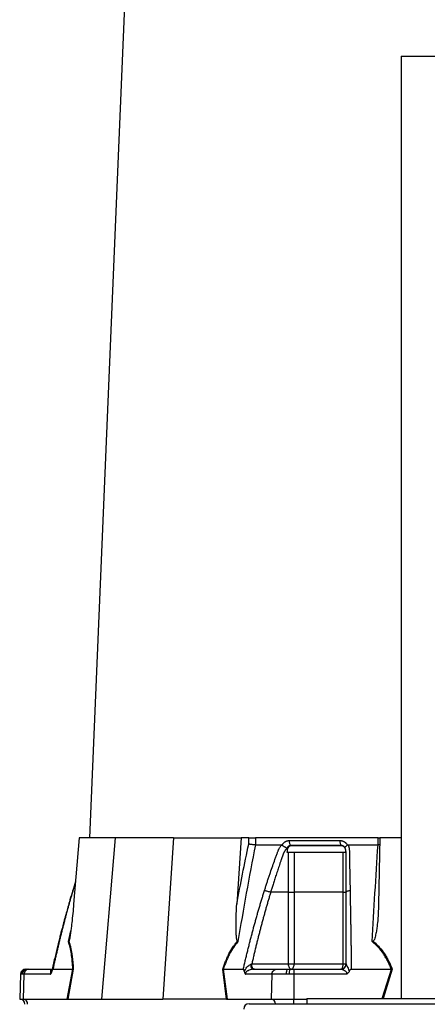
# Model space of a CAD drawing. Header units: millimetres. Extents: x 2249 to 3569, y 988 to 5170.
# Tile 7 of 11: x 2249 to 2715, y 2082 to 3206. Entities that reach past the tile are written whole.
import ezdxf

# ---------------------------------------------------------------- set-up
doc = ezdxf.new("R2010")
doc.units = ezdxf.units.MM
doc.header["$LTSCALE"] = 2

msp = doc.modelspace()

# ---------------------------------------------------------------- linework, layer by layer
at = {"color": 7, "linetype": 'Continuous', "lineweight": 25}
for p, q in [((2400.9, 3978.6), (2329, 2271.9)), ((2684.8, 3164.2), (2684.8, 2088.5)), ((2684.8, 3164.2), (2805.4, 3164.2)), ((2317.4, 2271.9), (2311, 2196.3)), ((2358.4, 2271.9), (2317.4, 2271.9)), ((2358.4, 2271.9), (2342.8, 2087.9)), ((2425, 2271.9), (2358.4, 2271.9)), ((2425, 2271.9), (2412.7, 2087.9)), ((2425, 2271.9), (2502.2, 2271.9)), ((2502.2, 2271.9), (2497.2, 2196.3)), ((2511, 2271.9), (2502.2, 2271.9)), ((2510.8, 2264.8), (2511, 2271.9)), ((2518.6, 2271.9), (2518.4, 2263.9)), ((2658.4, 2271.9), (2518.6, 2271.9)), ((2658.4, 2263.9), (2658.4, 2271.9)), ((2658.4, 2271.9), (2659.9, 2271.9)), ((2660.2, 2271.9), (2658.9, 2196.3)), ((2684.8, 2271.9), (2660.2, 2271.9)), ((2548.9, 2263.6), (2549, 2263.9)), ((2623.2, 2263.9), (2623.3, 2263.6)), ((2660.1, 2264), (2658.4, 2263.9)), ((2621.8, 2255.2), (2554.4, 2255.2)), ((2313.2, 2222.1), (2309.9, 2211.6)), ((2556.3, 2209.9), (2535.8, 2209.9)), ((2556.3, 2127.9), (2556.3, 2209.9)), ((2562.6, 2209.9), (2562.6, 2127.9)), ((2618.5, 2127.9), (2618.5, 2209.9)), ((2514.3, 2127.9), (2556.3, 2127.9)), ((2556.3, 2127.9), (2562.6, 2127.9)), ((2562.6, 2127.9), (2618.5, 2127.9)), ((2618.5, 2127.9), (2621.9, 2127.9)), ((2250.4, 2116.1), (2249.5, 2087.9)), ((2252.1, 2116.1), (2251.1, 2116.1)), ((2254.3, 2116.1), (2252.1, 2116.1)), ((2254.3, 2116.1), (2253.5, 2087.9)), ((2284.4, 2116.1), (2254.3, 2116.1)), ((2256.4, 2121.9), (2257, 2121.9)), ((2257, 2121.9), (2257.8, 2121.9)), ((2257.8, 2121.9), (2259.5, 2121.9)), ((2259.5, 2121.9), (2286.4, 2121.9)), ((2287.3, 2121.9), (2310.1, 2121.9)), ((2303.8, 2087.9), (2310.1, 2121.9)), ((2310.6, 2121.9), (2304.2, 2087.9)), ((2485.4, 2087.9), (2481.1, 2121.9)), ((2481.7, 2121.9), (2504.5, 2121.9)), ((2481.7, 2121.9), (2486, 2087.9)), ((2537.2, 2116.1), (2507.1, 2116.1)), ((2515.5, 2121.9), (2542.4, 2121.9)), ((2537.2, 2116.1), (2536.4, 2087.9)), ((2553.4, 2116.1), (2537.2, 2116.1)), ((2542.4, 2121.9), (2555.2, 2121.9)), ((2557, 2116.1), (2553.4, 2116.1)), ((2555.2, 2121.9), (2558.1, 2121.9)), ((2562.2, 2116.1), (2557, 2116.1)), ((2558.1, 2121.9), (2562.2, 2121.9)), ((2562.2, 2121.9), (2562.2, 2116.1)), ((2562.2, 2121.9), (2616, 2121.9)), ((2622.3, 2116.1), (2562.2, 2116.1)), ((2562.2, 2116.1), (2562.2, 2087.9)), ((2627.9, 2121.9), (2673.4, 2121.9)), ((2249.5, 2087.9), (2253.5, 2087.9)), ((2253.5, 2087.9), (2303.8, 2087.9)), ((2304.5, 2087.9), (2342.8, 2087.9)), ((2342.8, 2087.9), (2412.7, 2087.9)), ((2485, 2087.9), (2412.7, 2087.9)), ((2486, 2087.9), (2536.4, 2087.9)), ((2511.1, 2082.5), (3179.1, 2082.5)), ((2536.4, 2087.9), (2562.2, 2087.9)), ((2562.2, 2087.9), (2577.1, 2087.9)), ((2577.1, 2088.5), (2577.1, 2082.5)), ((2577.1, 2088.5), (3113.1, 2088.5))]:
    msp.add_line(p, q, dxfattribs=at)
at = {"color": 8, "linetype": 'Continuous', "lineweight": 25}
for p, q in [((2313.1, 2221.2), (2310.2, 2211.8)), ((2309.9, 2211.6), (2310.2, 2211.8)), ((2305.1, 2153.4), (2307.8, 2165.6)), ((2251.1, 2116.1), (2250.4, 2116.1)), ((2663, 2088.5), (2673.5, 2121.9)), ((2674.6, 2121.9), (2664.1, 2088.5)), ((2562.2, 2082.5), (2562.2, 2087.9))]:
    msp.add_line(p, q, dxfattribs=at)
at = {"color": 7, "linetype": 'Continuous', "lineweight": 25, "flags": 128}
for points in [[(2515.5, 2121.9), (2515.1, 2122), (2514.7, 2122.3), (2514.3, 2122.8), (2514, 2123.5), (2513.7, 2124.4), (2513.5, 2125.4), (2513.4, 2126.5), (2513.3, 2127.6)], [(2559.3, 2121.9), (2558.7, 2122), (2558.1, 2122.3), (2557.6, 2122.9), (2557.2, 2123.6), (2556.8, 2124.5), (2556.5, 2125.6), (2556.3, 2126.7), (2556.3, 2127.9)], [(2559.3, 2121.9), (2559.9, 2122), (2560.5, 2122.3), (2561.1, 2122.9), (2561.6, 2123.6), (2562, 2124.5), (2562.3, 2125.6), (2562.5, 2126.7), (2562.6, 2127.9)], [(2615.9, 2121.9), (2616.4, 2122), (2616.9, 2122.3), (2617.3, 2122.9), (2617.8, 2123.6), (2618.1, 2124.5), (2618.3, 2125.6), (2618.5, 2126.7), (2618.5, 2127.9)], [(2555.2, 2121.9), (2554.9, 2121.8), (2554.5, 2121.4), (2554.2, 2120.9), (2554, 2120.2), (2553.7, 2119.3), (2553.6, 2118.3), (2553.5, 2117.2), (2553.4, 2116.1)]]:
    msp.add_lwpolyline(points, dxfattribs=at)
at = {"color": 7, "linetype": 'Continuous', "lineweight": 25}
for centre, radius, start, end in [((2616, 2127.8), 5.96, 270.3276, 358.0291), ((2256.4, 2115.9), 6, 90, 178), ((2257, 2115.9), 5.93, 90.6444, 178.6904), ((2258, 2116.1), 5.82, 91.7006, 179.756), ((2565.8, 2117.4), 8.92, 150.2283, 188.7898), ((2249.3, 2081.9), 6, 0, 88), ((2252.8, 2082.2), 5.68, 356.3893, 83.4229), ((2511.1, 2076.5), 6, 90, 180)]:
    msp.add_arc(centre, radius, start, end, dxfattribs=at)
at = {"color": 8, "linetype": 'Continuous', "lineweight": 25}
msp.add_arc((2535.7, 2082.3), 5.61, 1.8065, 83.6668, dxfattribs=at)
at = {"color": 7, "linetype": 'Continuous', "lineweight": 25}
for centre, major_axis, ratio, start_param, end_param in [((2302.9, 2081.9), (11.8, 1), 0.499165, 1.397246, 1.415452), ((2486.5, 2081.9), (22.2, -0.4), 0.269565, 1.627237, 1.645443)]:
    msp.add_ellipse(centre, major_axis=major_axis, ratio=ratio, start_param=start_param, end_param=end_param, dxfattribs=at)
for points, knots in [([(2511, 2271.9), (2511.5, 2271.9), (2512.1, 2271.9), (2513.4, 2271.9), (2514.1, 2271.9), (2515.1, 2271.9), (2515.4, 2271.9), (2516.1, 2271.9), (2516.5, 2271.9), (2517.4, 2271.9), (2518, 2271.9), (2518.6, 2271.9)], [0, 0, 0, 0, 0.25, 0.25, 0.5, 0.5, 0.625, 0.625, 0.75, 0.75, 1, 1, 1, 1]), ([(2518.4, 2263.9), (2514.8, 2245.6), (2511.3, 2227.2), (2504.7, 2190.4), (2501.5, 2171.9), (2498.5, 2153.4)], [0, 0, 0, 0, 0.5, 0.5, 1, 1, 1, 1]), ([(2518.4, 2263.9), (2517.8, 2263.9), (2517.2, 2263.9), (2515.9, 2264), (2515.2, 2264.1), (2514.2, 2264.2), (2513.9, 2264.3), (2513.2, 2264.4), (2512.9, 2264.4), (2512.2, 2264.5), (2511.9, 2264.6), (2511.3, 2264.7), (2511, 2264.7), (2510.8, 2264.8)], [0, 0, 0, 0, 0.25, 0.25, 0.5, 0.5, 0.625, 0.625, 0.75, 0.75, 0.875, 0.875, 1, 1, 1, 1]), ([(2528.8, 2211.8), (2529.2, 2213.2), (2530.1, 2215.9), (2531.4, 2220), (2532.7, 2224.1), (2534.1, 2228.1), (2535.9, 2233.4), (2538.1, 2239.8), (2540.3, 2246.1), (2542.1, 2251.1), (2543.2, 2254.1), (2544, 2256.2), (2544.5, 2257.4), (2544.9, 2258.4), (2545.4, 2259.4), (2545.9, 2260.5), (2546.6, 2261.6), (2547.3, 2262.8), (2547.8, 2263.5), (2548, 2263.9)], [0, 0, 0, 0, 0.0777766, 0.1551997, 0.2322716, 0.3089948, 0.3853718, 0.5305262, 0.6744738, 0.7474235, 0.8196146, 0.8463831, 0.8697605, 0.889755, 0.9063828, 0.929523, 0.9527995, 0.9762724, 1, 1, 1, 1]), ([(2554.1, 2259.8), (2554, 2259.7), (2553.7, 2259.4), (2553.4, 2259), (2553, 2258.5), (2552.7, 2258.1), (2552.4, 2257.6), (2552.1, 2257.2), (2551.8, 2256.8), (2551.5, 2256.3), (2551.3, 2255.9), (2551.1, 2255.5), (2550.8, 2255.1), (2550.6, 2254.7), (2550.4, 2254.2), (2550.2, 2253.6), (2549.9, 2252.9), (2549.7, 2252.3), (2549.5, 2251.6), (2549.3, 2251), (2549.1, 2250.5), (2549, 2250.1), (2548.7, 2249.5), (2548.5, 2248.7), (2547.9, 2247), (2547, 2244.5), (2545.9, 2241.3), (2544.9, 2238.2), (2543.6, 2234.3), (2542, 2229.5), (2540.2, 2224), (2538.6, 2218.9), (2537.2, 2214.3), (2536.3, 2211.3), (2535.8, 2209.9)], [0, 0, 0, 0, 0.010662, 0.021198, 0.031594, 0.041839, 0.051919, 0.061821, 0.071533, 0.08104, 0.09033, 0.099392, 0.108213, 0.116783, 0.125091, 0.138719, 0.152205, 0.165558, 0.178786, 0.1919, 0.198167, 0.207477, 0.219813, 0.235151, 0.25346, 0.319418, 0.382864, 0.443812, 0.502275, 0.618272, 0.726011, 0.825493, 0.916782, 1, 1, 1, 1]), ([(2548, 2263.9), (2548.1, 2263.9), (2548.2, 2263.9), (2548.4, 2263.8), (2548.6, 2263.8), (2548.7, 2263.7), (2548.8, 2263.6), (2548.9, 2263.6)], [0, 0, 0, 0, 0.212576, 0.416535, 0.614103, 0.807726, 1, 1, 1, 1]), ([(2548.9, 2263.6), (2548.9, 2263.5), (2549.1, 2263.4), (2549.3, 2263.2), (2549.6, 2263.1), (2549.8, 2262.9), (2550.1, 2262.7), (2550.3, 2262.6), (2550.6, 2262.4), (2550.8, 2262.3), (2551.2, 2262), (2551.6, 2261.7), (2552.2, 2261.4), (2552.7, 2261.1), (2553.2, 2260.9), (2553.5, 2260.7), (2553.8, 2260.5), (2554.1, 2260.3), (2554.3, 2260.2), (2554.3, 2260.1), (2554.4, 2260.1)], [0, 0, 0, 0, 0.048652, 0.096489, 0.14339, 0.189242, 0.233941, 0.277392, 0.319512, 0.360225, 0.399465, 0.506174, 0.603082, 0.689684, 0.765815, 0.831582, 0.887296, 0.933441, 0.970686, 1, 1, 1, 1]), ([(2549, 2263.9), (2549.1, 2264), (2549.2, 2264.3), (2549.5, 2264.7), (2549.8, 2265), (2550, 2265.4), (2550.3, 2265.7), (2550.6, 2266), (2550.9, 2266.3), (2551.2, 2266.6), (2551.6, 2266.9), (2551.9, 2267.2), (2552.3, 2267.4), (2552.6, 2267.6), (2553.1, 2267.9), (2553.7, 2268.2), (2554.5, 2268.5), (2555.3, 2268.7), (2556.1, 2268.8), (2556.6, 2268.8), (2556.9, 2268.8)], [0, 0, 0, 0, 0.0442489, 0.088103, 0.1316437, 0.1749545, 0.21812, 0.2612256, 0.3043574, 0.347601, 0.3910414, 0.4347626, 0.4788469, 0.5233746, 0.5684236, 0.6548026, 0.7405374, 0.8262412, 0.9125282, 1, 1, 1, 1]), ([(2558.9, 2263.1), (2558.8, 2263.1), (2558.6, 2263.1), (2558.3, 2263.1), (2558, 2263), (2557.7, 2263), (2557.4, 2262.9), (2557.2, 2262.8), (2556.9, 2262.7), (2556.5, 2262.5), (2556, 2262.1), (2555.5, 2261.7), (2555.1, 2261.2), (2554.8, 2260.8), (2554.6, 2260.4), (2554.5, 2260.2), (2554.4, 2260.1)], [0, 0, 0, 0, 0.053313, 0.106595, 0.159871, 0.213166, 0.266505, 0.319913, 0.373415, 0.427036, 0.56447, 0.685213, 0.789238, 0.876442, 0.946711, 1, 1, 1, 1]), ([(2559.2, 2262.8), (2558.7, 2262.8), (2558.3, 2262.8), (2557.4, 2262.4), (2557, 2262.2), (2556.4, 2261.6), (2556.2, 2261.5), (2555.9, 2261.1), (2555.7, 2260.8), (2555.5, 2260.4), (2555.3, 2260.1), (2555.1, 2259.6), (2555.1, 2259.4), (2555, 2259.1)], [0, 0, 0, 0, 0.25, 0.25, 0.5, 0.5, 0.625, 0.625, 0.75, 0.75, 0.875, 0.875, 1, 1, 1, 1]), ([(2556.9, 2268.8), (2556.8, 2268.2), (2556.9, 2267.7), (2557.1, 2266.5), (2557.2, 2265.9), (2557.6, 2264.9), (2557.8, 2264.4), (2558.3, 2263.6), (2558.6, 2263.3), (2558.9, 2263.1)], [0, 0, 0, 0, 0.25, 0.25, 0.5, 0.5, 0.75, 0.75, 1, 1, 1, 1]), ([(2616.4, 2263.1), (2614.1, 2263.1), (2609.2, 2263.1), (2602.1, 2263.1), (2594.7, 2263.1), (2589.7, 2263.1), (2584.5, 2263.1), (2579.6, 2263.1), (2572.4, 2263.1), (2565.6, 2263.1), (2561, 2263.1), (2558.9, 2263.1)], [0.7589111, 0.7589111, 0.7589111, 0.7589111, 0.7820302, 0.8131687, 0.8443073, 0.8754458, 0.8754458, 0.9065844, 0.9377229, 0.9688615, 0.9919807, 0.9919807, 0.9919807, 0.9919807]), ([(2616.6, 2262.8), (2606.7, 2262.9), (2596.9, 2262.9), (2577.8, 2262.9), (2568.4, 2262.9), (2559.2, 2262.8)], [0, 0, 0, 0, 0.5, 0.5, 1, 1, 1, 1]), ([(2614.8, 2268.8), (2615, 2268.8), (2615.3, 2268.8), (2615.7, 2268.8), (2616.1, 2268.7), (2616.5, 2268.7), (2617, 2268.6), (2617.4, 2268.5), (2617.8, 2268.3), (2618.2, 2268.2), (2618.6, 2268), (2619.1, 2267.8), (2619.7, 2267.4), (2620.4, 2267), (2621.1, 2266.5), (2621.7, 2265.9), (2622.2, 2265.3), (2622.7, 2264.6), (2623, 2264.1), (2623.2, 2263.9)], [0, 0, 0, 0, 0.043919, 0.087472, 0.13073, 0.173768, 0.216664, 0.259492, 0.30233, 0.345255, 0.388344, 0.431671, 0.51489, 0.596546, 0.677156, 0.757259, 0.837405, 0.91814, 1, 1, 1, 1]), ([(2614.8, 2268.8), (2614.8, 2268.2), (2614.8, 2267.7), (2615, 2266.5), (2615.1, 2265.9), (2615.4, 2264.9), (2615.6, 2264.4), (2616, 2263.6), (2616.2, 2263.3), (2616.4, 2263.1)], [0, 0, 0, 0, 0.25, 0.25, 0.5, 0.5, 0.75, 0.75, 1, 1, 1, 1]), ([(2620.9, 2260.1), (2620.8, 2260.1), (2620.8, 2260.3), (2620.6, 2260.6), (2620.5, 2260.8), (2620.2, 2261.2), (2620, 2261.5), (2619.6, 2261.9), (2619.2, 2262.2), (2618.7, 2262.5), (2618.2, 2262.8), (2617.6, 2263), (2617, 2263.1), (2616.6, 2263.1), (2616.4, 2263.1)], [0, 0, 0, 0, 0.038504, 0.086514, 0.144034, 0.211029, 0.287449, 0.37325, 0.468405, 0.572922, 0.680036, 0.786786, 0.893373, 1, 1, 1, 1]), ([(2621.2, 2259.1), (2621, 2259.6), (2620.8, 2260.1), (2620.2, 2261.1), (2619.9, 2261.5), (2619.2, 2262), (2619, 2262.1), (2618.6, 2262.4), (2618.3, 2262.5), (2617.9, 2262.7), (2617.6, 2262.7), (2617.1, 2262.8), (2616.9, 2262.8), (2616.6, 2262.8)], [0, 0, 0, 0, 0.25, 0.25, 0.5, 0.5, 0.625, 0.625, 0.75, 0.75, 0.875, 0.875, 1, 1, 1, 1]), ([(2620.9, 2260.1), (2620.9, 2260.1), (2620.8, 2260.2), (2620.8, 2260.2), (2620.8, 2260.3), (2620.8, 2260.4), (2620.8, 2260.5), (2620.8, 2260.6), (2620.8, 2260.7), (2620.8, 2260.9), (2620.8, 2261), (2620.9, 2261.2), (2621, 2261.4), (2621.1, 2261.6), (2621.3, 2261.8), (2621.5, 2262), (2621.7, 2262.3), (2622, 2262.6), (2622.4, 2262.9), (2622.9, 2263.3), (2623.2, 2263.5), (2623.3, 2263.6)], [0, 0, 0, 0, 0.017248, 0.037456, 0.060913, 0.087838, 0.118407, 0.152763, 0.191026, 0.233291, 0.279627, 0.330072, 0.384627, 0.443251, 0.505852, 0.572276, 0.648655, 0.730209, 0.816408, 0.906598, 1, 1, 1, 1]), ([(2621.9, 2209.9), (2621.9, 2212.3), (2621.9, 2217.6), (2621.9, 2226), (2621.9, 2233), (2621.9, 2238.2), (2621.9, 2241.3), (2621.9, 2244.5), (2621.9, 2247), (2621.9, 2248.9), (2621.9, 2249.9), (2621.9, 2251), (2621.9, 2252.1), (2621.9, 2253.2), (2621.9, 2254), (2621.9, 2254.7), (2621.8, 2255.1), (2621.8, 2255.6), (2621.8, 2256.1), (2621.7, 2256.6), (2621.6, 2257.1), (2621.5, 2257.6), (2621.4, 2258.2), (2621.3, 2258.7), (2621.1, 2259.3), (2621, 2259.6), (2621, 2259.8)], [0, 0, 0, 0, 0.143085, 0.308796, 0.497427, 0.555835, 0.616742, 0.680167, 0.746121, 0.767405, 0.788723, 0.810074, 0.831456, 0.852865, 0.874301, 0.883002, 0.892336, 0.902282, 0.912815, 0.923904, 0.935514, 0.947608, 0.960145, 0.973084, 0.986383, 1, 1, 1, 1]), ([(2623.3, 2263.6), (2623.4, 2263.6), (2623.5, 2263.7), (2623.6, 2263.8), (2623.8, 2263.8), (2623.9, 2263.8), (2624.1, 2263.9), (2624.2, 2263.9), (2624.3, 2263.9)], [0, 0, 0, 0, 0.160202, 0.321039, 0.484027, 0.650625, 0.822199, 1, 1, 1, 1]), ([(2624.3, 2263.9), (2624.4, 2263.7), (2624.5, 2263.2), (2624.7, 2262.6), (2624.9, 2262), (2625, 2261.3), (2625.2, 2260.7), (2625.3, 2260.1), (2625.4, 2259.4), (2625.5, 2258.8), (2625.6, 2257.9), (2625.6, 2256.8), (2625.7, 2255), (2625.7, 2252.9), (2625.7, 2250.5), (2625.8, 2246.5), (2625.9, 2240.8), (2626, 2233.6), (2626.2, 2226.4), (2626.3, 2219.1), (2626.4, 2214.2), (2626.4, 2211.8)], [0, 0, 0, 0, 0.0134228, 0.0267382, 0.0399565, 0.0530881, 0.0661437, 0.0791341, 0.0920702, 0.1049632, 0.1178244, 0.141662, 0.1728313, 0.2170572, 0.2634912, 0.3121266, 0.4491557, 0.58733, 0.7237611, 0.8613131, 1, 1, 1, 1]), ([(2651.6, 2153.4), (2652.6, 2171.9), (2653.7, 2190.4), (2656, 2227.2), (2657.1, 2245.6), (2658.3, 2263.9)], [0, 0, 0, 0, 0.5, 0.5, 1, 1, 1, 1]), ([(2556.3, 2209.9), (2556.3, 2217.4), (2556.3, 2225), (2556.3, 2236.3), (2556.3, 2242), (2556.3, 2248.6), (2556.3, 2251.9), (2556.3, 2253.3), (2556.3, 2254), (2556.3, 2254.3), (2556.3, 2254.7), (2556.2, 2255), (2556.2, 2255.2)], [0, 0, 0, 0, 0.5, 0.5, 0.75, 0.875, 0.9375, 0.96875, 0.96875, 0.984375, 0.984375, 1, 1, 1, 1]), ([(2562.6, 2255.2), (2562.6, 2255), (2562.6, 2254.7), (2562.6, 2254.3), (2562.6, 2254), (2562.6, 2253.3), (2562.6, 2251.9), (2562.6, 2248.6), (2562.6, 2242), (2562.6, 2228.8), (2562.6, 2217.4), (2562.6, 2209.9)], [0, 0, 0, 0, 0.015625, 0.015625, 0.03125, 0.03125, 0.0625, 0.125, 0.25, 0.5, 1, 1, 1, 1]), ([(2618.5, 2209.9), (2618.5, 2217.4), (2618.5, 2225), (2618.5, 2236.3), (2618.5, 2242), (2618.5, 2248.6), (2618.5, 2251.9), (2618.5, 2253.3), (2618.5, 2254), (2618.5, 2254.3), (2618.5, 2254.7), (2618.5, 2255), (2618.5, 2255.2)], [0, 0, 0, 0, 0.5, 0.5, 0.75, 0.875, 0.9375, 0.96875, 0.96875, 0.984375, 0.984375, 1, 1, 1, 1]), ([(2309.9, 2211.6), (2308.9, 2208.1), (2307, 2201.8), (2304.6, 2193.4), (2302.8, 2186.9), (2301.5, 2182.3), (2300.5, 2178.6), (2299.3, 2174), (2297.5, 2167.5), (2295.2, 2158.5), (2292.4, 2147.2), (2289.3, 2134.1), (2287.2, 2124.8), (2286.1, 2120)], [0, 0, 0, 0, 0.114972, 0.208015, 0.279155, 0.328402, 0.359854, 0.402611, 0.476353, 0.574573, 0.69727, 0.844439, 1, 1, 1, 1]), ([(2310.2, 2211.8), (2309.8, 2210.5), (2309, 2207.8), (2307.8, 2203.7), (2306.6, 2199.6), (2305.5, 2195.5), (2304.3, 2191.4), (2303.2, 2187.3), (2302.1, 2183.1), (2301, 2178.9), (2299.9, 2174.7), (2298.8, 2170.4), (2297.7, 2166.1), (2296.6, 2161.8), (2295.5, 2157.5), (2294.5, 2153.1), (2293.4, 2148.7), (2292.4, 2144.3), (2291.4, 2139.9), (2290.3, 2135.4), (2289.3, 2130.9), (2288.3, 2126.4), (2287.7, 2123.4), (2287.3, 2121.9)], [0, 0, 0, 0, 0.045336, 0.090894, 0.136674, 0.182678, 0.228907, 0.275362, 0.322044, 0.368954, 0.416093, 0.463462, 0.511063, 0.558896, 0.606962, 0.655262, 0.703798, 0.752569, 0.801578, 0.850824, 0.900309, 0.950034, 1, 1, 1, 1]), ([(2504.5, 2121.9), (2504.9, 2123.5), (2505.7, 2126.9), (2506.9, 2131.9), (2508.1, 2136.8), (2509.3, 2141.8), (2510.5, 2146.6), (2511.7, 2151.5), (2512.9, 2156.3), (2514.2, 2161.1), (2515.5, 2165.9), (2516.7, 2170.6), (2518, 2175.3), (2519.3, 2180), (2520.6, 2184.6), (2522, 2189.2), (2523.3, 2193.8), (2524.7, 2198.4), (2526, 2202.9), (2527.4, 2207.3), (2528.3, 2210.3), (2528.8, 2211.8)], [0, 0, 0, 0, 0.055211, 0.110128, 0.164753, 0.219086, 0.273129, 0.326884, 0.38035, 0.43353, 0.486425, 0.539036, 0.591365, 0.643413, 0.695181, 0.746671, 0.797884, 0.848822, 0.899487, 0.949879, 1, 1, 1, 1]), ([(2535.8, 2209.9), (2535.4, 2208.4), (2534.6, 2205.6), (2533.3, 2201.3), (2532, 2197), (2530.8, 2192.6), (2529.5, 2188.2), (2528.3, 2183.8), (2527.1, 2179.3), (2525.9, 2174.8), (2524.7, 2170.3), (2523.5, 2165.7), (2522.3, 2161.1), (2521.1, 2156.4), (2519.9, 2151.8), (2518.8, 2147), (2517.6, 2142.3), (2516.5, 2137.5), (2515.4, 2132.7), (2514.6, 2129.5), (2514.3, 2127.9)], [0, 0, 0, 0, 0.052635, 0.105608, 0.158921, 0.212573, 0.266566, 0.320902, 0.37558, 0.430604, 0.485973, 0.541688, 0.597751, 0.654162, 0.710923, 0.768034, 0.825496, 0.883311, 0.941478, 1, 1, 1, 1]), ([(2528.8, 2211.8), (2529.2, 2211.7), (2529.7, 2211.7), (2530.9, 2211.4), (2531.5, 2211.3), (2532.8, 2210.9), (2533.5, 2210.7), (2534.8, 2210.3), (2535.3, 2210.1), (2535.8, 2209.9)], [0, 0, 0, 0, 0.25, 0.25, 0.5, 0.5, 0.75, 0.75, 1, 1, 1, 1]), ([(2556.3, 2209.9), (2557.2, 2209.9), (2558.4, 2209.9), (2560.6, 2209.9), (2561.7, 2209.9), (2562.6, 2209.9)], [0, 0, 0, 0, 0.5, 0.5, 1, 1, 1, 1]), ([(2618.5, 2209.9), (2619.5, 2209.9), (2620.4, 2209.9), (2621.6, 2209.9), (2621.9, 2209.9), (2621.9, 2209.9)], [0, 0, 0, 0, 0.5, 0.5, 1, 1, 1, 1]), ([(2621.9, 2209.9), (2621.9, 2210.1), (2622, 2210.3), (2622.4, 2210.7), (2622.7, 2210.9), (2623.6, 2211.3), (2624.1, 2211.4), (2625.2, 2211.7), (2625.8, 2211.7), (2626.4, 2211.8)], [0, 0, 0, 0, 0.25, 0.25, 0.5, 0.5, 0.75, 0.75, 1, 1, 1, 1]), ([(2621.9, 2127.9), (2621.9, 2129.6), (2621.9, 2133), (2621.9, 2138.1), (2621.9, 2143.1), (2621.9, 2148.2), (2621.9, 2153.1), (2621.9, 2158.1), (2621.9, 2163), (2621.9, 2167.8), (2621.9, 2172.7), (2621.9, 2177.4), (2621.9, 2182.2), (2621.9, 2186.9), (2621.9, 2191.6), (2621.9, 2196.2), (2621.9, 2200.8), (2621.9, 2205.3), (2621.9, 2208.4), (2621.9, 2209.9)], [0, 0, 0, 0, 0.061953, 0.123509, 0.18467, 0.245435, 0.305808, 0.365787, 0.425376, 0.484574, 0.543383, 0.601804, 0.659839, 0.717488, 0.774754, 0.831636, 0.888137, 0.944258, 1, 1, 1, 1]), ([(2626.4, 2211.8), (2626.5, 2210.5), (2626.5, 2207.8), (2626.6, 2203.7), (2626.6, 2199.6), (2626.7, 2195.5), (2626.8, 2191.4), (2626.9, 2187.3), (2626.9, 2183.1), (2627, 2178.9), (2627.1, 2174.7), (2627.1, 2170.4), (2627.2, 2166.1), (2627.3, 2161.8), (2627.3, 2157.5), (2627.4, 2153.1), (2627.5, 2148.7), (2627.5, 2144.3), (2627.6, 2139.9), (2627.7, 2135.4), (2627.7, 2130.9), (2627.8, 2126.4), (2627.8, 2123.4), (2627.9, 2121.9)], [0, 0, 0, 0, 0.0453363, 0.0908939, 0.1366742, 0.1826782, 0.2289071, 0.2753619, 0.3220437, 0.3689537, 0.4160929, 0.4634623, 0.5110629, 0.5588958, 0.6069619, 0.6552622, 0.7037976, 0.7525692, 0.8015777, 0.8508242, 0.9003095, 0.9500345, 1, 1, 1, 1]), ([(2311, 2196.3), (2310.7, 2192.7), (2310.4, 2189.1), (2309.7, 2181.9), (2309.3, 2178.3), (2308.7, 2172.9), (2308.5, 2171.1), (2308, 2167.5), (2307.8, 2165.7), (2307.4, 2163), (2307.3, 2162.2), (2307, 2160.4), (2306.9, 2159.5), (2306.6, 2157.8), (2306.4, 2156.9), (2306.1, 2155.6), (2306, 2155.2), (2305.8, 2154.7), (2305.8, 2154.5), (2305.7, 2154.1), (2305.6, 2154), (2305.5, 2153.9)], [0, 0, 0, 0, 0.25, 0.25, 0.5, 0.5, 0.625, 0.625, 0.75, 0.75, 0.8125, 0.8125, 0.875, 0.875, 0.9375, 0.9375, 0.96875, 0.96875, 0.984375, 0.984375, 1, 1, 1, 1]), ([(2497.9, 2153.9), (2497.8, 2154), (2497.7, 2154.1), (2497.5, 2154.5), (2497.5, 2154.7), (2497.3, 2155.2), (2497.2, 2155.7), (2497, 2156.9), (2496.9, 2157.8), (2496.7, 2159.5), (2496.6, 2160.4), (2496.5, 2162.2), (2496.4, 2163.1), (2496.3, 2165.7), (2496.3, 2167.5), (2496.3, 2171.1), (2496.3, 2172.9), (2496.3, 2178.3), (2496.4, 2181.9), (2496.7, 2189.1), (2496.9, 2192.7), (2497.2, 2196.3)], [0, 0, 0, 0, 0.015625, 0.015625, 0.03125, 0.03125, 0.0625, 0.0625, 0.125, 0.125, 0.1875, 0.1875, 0.25, 0.25, 0.375, 0.375, 0.5, 0.5, 0.75, 0.75, 1, 1, 1, 1]), ([(2658.9, 2196.3), (2658.8, 2192.7), (2658.7, 2189.1), (2658.3, 2181.9), (2658, 2178.3), (2657.5, 2172.9), (2657.2, 2171.1), (2656.8, 2167.5), (2656.5, 2165.7), (2656, 2163), (2655.8, 2162.2), (2655.4, 2160.4), (2655.2, 2159.5), (2654.8, 2157.8), (2654.5, 2156.9), (2654, 2155.6), (2653.8, 2155.2), (2653.4, 2154.7), (2653.3, 2154.5), (2653, 2154.1), (2652.8, 2154), (2652.6, 2153.9)], [0, 0, 0, 0, 0.25, 0.25, 0.5, 0.5, 0.625, 0.625, 0.75, 0.75, 0.8125, 0.8125, 0.875, 0.875, 0.9375, 0.9375, 0.96875, 0.96875, 0.984375, 0.984375, 1, 1, 1, 1]), ([(2310.1, 2121.9), (2310, 2124.9), (2309.8, 2127.9), (2309.3, 2132.3), (2309.2, 2133.7), (2308.8, 2136.5), (2308.7, 2137.9), (2308, 2141.9), (2307.6, 2144.5), (2306.4, 2149.2), (2305.8, 2151.4), (2305.1, 2153.4)], [0, 0, 0, 0, 0.25, 0.25, 0.375, 0.375, 0.5, 0.5, 0.75, 0.75, 1, 1, 1, 1]), ([(2305.5, 2153.9), (2305.9, 2152.8), (2306.2, 2151.8), (2306.9, 2149.5), (2307.2, 2148.4), (2308, 2144.7), (2308.5, 2142.1), (2309.1, 2138.1), (2309.3, 2136.7), (2309.7, 2133.8), (2309.8, 2132.4), (2310.2, 2128), (2310.5, 2125), (2310.6, 2121.9)], [0, 0, 0, 0, 0.125, 0.125, 0.25, 0.25, 0.5, 0.5, 0.625, 0.625, 0.75, 0.75, 1, 1, 1, 1]), ([(2481.1, 2121.9), (2482.1, 2125), (2483.2, 2128), (2485, 2132.4), (2485.6, 2133.8), (2486.9, 2136.7), (2487.5, 2138.1), (2489.6, 2142.1), (2491.1, 2144.7), (2493.6, 2148.4), (2494.4, 2149.5), (2496.1, 2151.8), (2497, 2152.8), (2497.9, 2153.9)], [0, 0, 0, 0, 0.25, 0.25, 0.375, 0.375, 0.5, 0.5, 0.75, 0.75, 0.875, 0.875, 1, 1, 1, 1]), ([(2498.5, 2153.4), (2496.7, 2151.4), (2494.9, 2149.2), (2491.7, 2144.5), (2490.3, 2141.9), (2488.2, 2137.9), (2487.5, 2136.5), (2486.2, 2133.7), (2485.6, 2132.3), (2483.8, 2127.9), (2482.7, 2124.9), (2481.7, 2121.9)], [0, 0, 0, 0, 0.25, 0.25, 0.5, 0.5, 0.625, 0.625, 0.75, 0.75, 1, 1, 1, 1]), ([(2673.4, 2121.9), (2672.3, 2124.9), (2671, 2127.9), (2668.8, 2132.3), (2668, 2133.7), (2666.4, 2136.5), (2665.5, 2137.9), (2662.8, 2141.9), (2660.9, 2144.5), (2656.5, 2149.2), (2654.2, 2151.4), (2651.6, 2153.4)], [0, 0, 0, 0, 0.25, 0.25, 0.375, 0.375, 0.5, 0.5, 0.75, 0.75, 1, 1, 1, 1]), ([(2652.6, 2153.9), (2653.9, 2152.8), (2655.1, 2151.8), (2657.5, 2149.5), (2658.7, 2148.4), (2661.9, 2144.7), (2663.9, 2142.1), (2666.6, 2138.1), (2667.5, 2136.7), (2669.1, 2133.8), (2669.9, 2132.4), (2672.1, 2128), (2673.4, 2125), (2674.6, 2121.9)], [0, 0, 0, 0, 0.125, 0.125, 0.25, 0.25, 0.5, 0.5, 0.625, 0.625, 0.75, 0.75, 1, 1, 1, 1]), ([(2505.8, 2119.1), (2506.1, 2120), (2506.5, 2120.9), (2507.5, 2122.6), (2508.1, 2123.4), (2509.3, 2124.9), (2510, 2125.6), (2511.2, 2126.6), (2511.6, 2126.8), (2512.4, 2127.3), (2512.9, 2127.5), (2513.3, 2127.6)], [0, 0, 0, 0, 0.25, 0.25, 0.5, 0.5, 0.75, 0.75, 0.875, 0.875, 1, 1, 1, 1]), ([(2517.3, 2121.9), (2516.9, 2121.9), (2516.5, 2122), (2515.7, 2122.6), (2515.4, 2123.1), (2514.9, 2124.2), (2514.6, 2124.8), (2514.3, 2126.3), (2514.3, 2127.1), (2514.3, 2127.9)], [0, 0, 0, 0, 0.25, 0.25, 0.5, 0.5, 0.75, 0.75, 1, 1, 1, 1]), ([(2615.9, 2121.9), (2616.7, 2121.9), (2617.4, 2122), (2618.9, 2122.6), (2619.6, 2123.1), (2620.7, 2124.2), (2621.1, 2124.8), (2621.7, 2126.3), (2621.9, 2127.1), (2621.9, 2127.9)], [0, 0, 0, 0, 0.25, 0.25, 0.5, 0.5, 0.75, 0.75, 1, 1, 1, 1]), ([(2621.9, 2127.6), (2622, 2127.5), (2622.1, 2127.3), (2622.4, 2126.8), (2622.5, 2126.6), (2623, 2125.6), (2623.3, 2124.9), (2624, 2123.4), (2624.3, 2122.6), (2624.9, 2120.9), (2625.1, 2120), (2625.2, 2119.1)], [0, 0, 0, 0, 0.125, 0.125, 0.25, 0.25, 0.5, 0.5, 0.75, 0.75, 1, 1, 1, 1]), ([(2259.5, 2121.9), (2258.9, 2121.9), (2258.2, 2121.7), (2257, 2121.2), (2256.4, 2120.7), (2255.4, 2119.6), (2255, 2118.9), (2254.5, 2117.5), (2254.3, 2116.8), (2254.3, 2116.1)], [0, 0, 0, 0, 0.25, 0.25, 0.5, 0.5, 0.75, 0.75, 1, 1, 1, 1]), ([(2284.4, 2116.1), (2284.5, 2116.3), (2284.5, 2116.5), (2284.7, 2116.9), (2284.8, 2117.2), (2284.9, 2117.7), (2284.9, 2117.9), (2284.9, 2118.3), (2284.9, 2118.5), (2284.9, 2119), (2284.9, 2119.3), (2284.8, 2119.8), (2284.8, 2120), (2284.9, 2120.7), (2284.9, 2121.1), (2285.3, 2121.5), (2285.4, 2121.6), (2285.7, 2121.8), (2285.8, 2121.8), (2286.1, 2121.9), (2286.3, 2121.9), (2286.4, 2121.9)], [0, 0, 0, 0, 0.0625, 0.0625, 0.125, 0.125, 0.1875, 0.1875, 0.25, 0.25, 0.375, 0.375, 0.5, 0.5, 0.75, 0.75, 0.875, 0.875, 0.9375, 0.9375, 1, 1, 1, 1]), ([(2285.9, 2119.1), (2285.9, 2118.7), (2285.8, 2118.4), (2285.5, 2117.8), (2285.4, 2117.5), (2285.1, 2117), (2285, 2116.8), (2284.7, 2116.4), (2284.5, 2116.2), (2284.4, 2116.1)], [0, 0, 0, 0, 0.25, 0.25, 0.5, 0.5, 0.75, 0.75, 1, 1, 1, 1]), ([(2287.3, 2121.9), (2287.2, 2121.9), (2287, 2121.7), (2286.7, 2121.3), (2286.6, 2121.1), (2286.4, 2120.5), (2286.3, 2120.2), (2286.1, 2119.7), (2286, 2119.4), (2285.9, 2119.1)], [0, 0, 0, 0, 0.25, 0.25, 0.5, 0.5, 0.75, 0.75, 1, 1, 1, 1]), ([(2286.3, 2120.5), (2286.2, 2120.2), (2286.1, 2119.7), (2286, 2119.2), (2285.9, 2119.1)], [0, 0, 0, 0, 0.6691782, 1, 1, 1, 1]), ([(2505.8, 2119.1), (2505.6, 2119.7), (2505.5, 2120.3), (2505.2, 2121.1), (2505.1, 2121.3), (2504.9, 2121.6), (2504.9, 2121.7), (2504.7, 2121.8), (2504.6, 2121.9), (2504.5, 2121.9)], [0, 0, 0, 0, 0.5, 0.5, 0.75, 0.75, 0.875, 0.875, 1, 1, 1, 1]), ([(2505.8, 2119.1), (2505.8, 2118.7), (2505.9, 2118.4), (2506.1, 2117.8), (2506.2, 2117.5), (2506.4, 2117), (2506.6, 2116.8), (2506.8, 2116.4), (2507, 2116.2), (2507.1, 2116.1)], [0, 0, 0, 0, 0.25, 0.25, 0.5, 0.5, 0.75, 0.75, 1, 1, 1, 1]), ([(2515.5, 2121.9), (2515.5, 2121.9), (2515.4, 2121.9), (2515.4, 2121.9), (2515.4, 2121.9), (2515.2, 2121.9), (2515.2, 2121.9), (2515, 2121.9), (2514.8, 2121.8), (2514.5, 2121.8), (2514.2, 2121.8), (2513.5, 2121.6), (2513, 2121.5), (2511.6, 2121.1), (2510.8, 2120.7), (2509.6, 2120), (2509.2, 2119.8), (2508.5, 2119.3), (2508.1, 2119), (2507.6, 2118.5), (2507.5, 2118.3), (2507.2, 2117.9), (2507.1, 2117.7), (2507, 2117.2), (2507, 2116.9), (2507, 2116.5), (2507.1, 2116.3), (2507.1, 2116.1)], [0, 0, 0, 0, 0.003906, 0.003906, 0.007813, 0.015625, 0.03125, 0.03125, 0.0625, 0.0625, 0.125, 0.125, 0.25, 0.25, 0.5, 0.5, 0.625, 0.625, 0.75, 0.75, 0.8125, 0.8125, 0.875, 0.875, 0.9375, 0.9375, 1, 1, 1, 1]), ([(2537.2, 2116.1), (2537.2, 2116.8), (2537.4, 2117.5), (2537.9, 2118.9), (2538.3, 2119.6), (2539.3, 2120.7), (2539.9, 2121.2), (2541.2, 2121.7), (2541.8, 2121.9), (2542.4, 2121.9)], [0, 0, 0, 0, 0.25, 0.25, 0.5, 0.5, 0.75, 0.75, 1, 1, 1, 1]), ([(2622.3, 2116.1), (2622.4, 2116.3), (2622.6, 2116.5), (2622.8, 2116.9), (2622.9, 2117.2), (2622.8, 2117.7), (2622.7, 2117.9), (2622.5, 2118.3), (2622.3, 2118.5), (2621.8, 2119), (2621.5, 2119.3), (2620.7, 2119.8), (2620.3, 2120), (2619.2, 2120.7), (2618.4, 2121.1), (2617.3, 2121.5), (2617, 2121.6), (2616.6, 2121.8), (2616.4, 2121.8), (2616.2, 2121.9), (2616.1, 2121.9), (2616, 2121.9)], [0, 0, 0, 0, 0.0625, 0.0625, 0.125, 0.125, 0.1875, 0.1875, 0.25, 0.25, 0.375, 0.375, 0.5, 0.5, 0.75, 0.75, 0.875, 0.875, 0.9375, 0.9375, 1, 1, 1, 1]), ([(2625.2, 2119.1), (2625.1, 2118.7), (2624.9, 2118.4), (2624.5, 2117.8), (2624.3, 2117.5), (2623.8, 2117), (2623.5, 2116.8), (2622.9, 2116.4), (2622.6, 2116.2), (2622.3, 2116.1)], [0, 0, 0, 0, 0.25, 0.25, 0.5, 0.5, 0.75, 0.75, 1, 1, 1, 1]), ([(2627.9, 2121.9), (2627.5, 2121.9), (2627.2, 2121.7), (2626.7, 2121.3), (2626.4, 2121.1), (2626, 2120.5), (2625.8, 2120.2), (2625.5, 2119.7), (2625.4, 2119.4), (2625.2, 2119.1)], [0, 0, 0, 0, 0.25, 0.25, 0.5, 0.5, 0.75, 0.75, 1, 1, 1, 1])]:
    msp.add_open_spline(points, degree=3, knots=knots, dxfattribs=at)
for points in [[(2497.2, 2196.3), (2501.4, 2219.2), (2505.9, 2242), (2510.8, 2264.8)], [(2518.4, 2263.9), (2523.2, 2263.9), (2532.9, 2263.9), (2542.9, 2263.9), (2548, 2263.9)], [(2555, 2259.1), (2554.8, 2259.3), (2554.6, 2259.5), (2554.4, 2259.7)], [(2556.9, 2268.8), (2575.4, 2268.8), (2594.8, 2268.8), (2614.8, 2268.8)], [(2558.9, 2263.1), (2559, 2263), (2559.1, 2262.9), (2559.2, 2262.8)], [(2616.6, 2262.8), (2616.5, 2262.9), (2616.5, 2263), (2616.4, 2263.1)], [(2624.3, 2263.9), (2629.9, 2263.9), (2641.2, 2263.9), (2652.6, 2263.9), (2658.4, 2263.9)], [(2555, 2259.1), (2554.6, 2257.8), (2554.5, 2256.5), (2554.4, 2255.2)], [(2618.5, 2209.9), (2599.2, 2209.9), (2580.5, 2209.9), (2562.6, 2209.9)], [(2305.5, 2153.9), (2305.4, 2153.7), (2305.2, 2153.5), (2305.1, 2153.4)], [(2497.9, 2153.9), (2498.1, 2153.7), (2498.3, 2153.5), (2498.5, 2153.4)], [(2652.6, 2153.9), (2652.3, 2153.7), (2652, 2153.5), (2651.6, 2153.4)], [(2513.3, 2127.6), (2513.6, 2127.7), (2513.9, 2127.8), (2514.3, 2127.9)], [(2621.9, 2127.9), (2621.9, 2127.8), (2621.9, 2127.7), (2621.9, 2127.6)], [(2310.1, 2121.9), (2310.3, 2121.9), (2310.5, 2121.9), (2310.6, 2121.9)], [(2310.1, 2121.9), (2310.1, 2121.9), (2310.1, 2121.9), (2310.1, 2121.9)], [(2481.7, 2121.9), (2481.5, 2121.9), (2481.3, 2121.9), (2481.1, 2121.9)], [(2481.7, 2121.9), (2481.7, 2121.9), (2481.7, 2121.9), (2481.7, 2121.9)], [(2673.5, 2121.9), (2673.5, 2121.9), (2673.4, 2121.9), (2673.4, 2121.9)], [(2673.5, 2121.9), (2673.9, 2121.9), (2674.2, 2121.9), (2674.6, 2121.9)], [(2303.8, 2087.9), (2304, 2087.9), (2304.1, 2087.9), (2304.2, 2087.9)], [(2485.4, 2087.9), (2485.6, 2087.9), (2485.9, 2087.9), (2486, 2087.9)]]:
    msp.add_open_spline(points, degree=3, dxfattribs=at)

doc.saveas('drawing.dxf')
